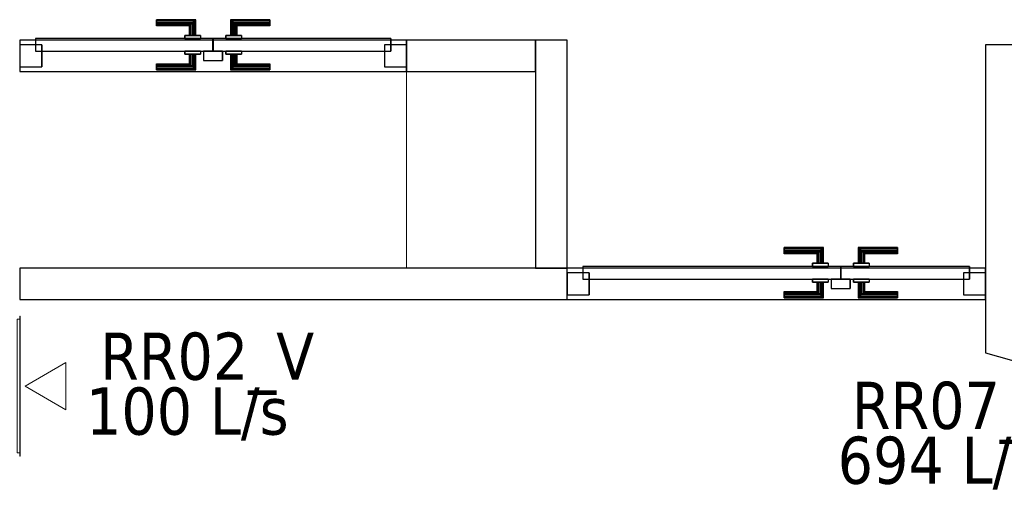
# Model space of a CAD drawing. Header units: metres. Extents: x 397.7 to 427.5, y 12.6 to 28.4.
# Tile 22 of 124: x 404.4 to 407.6, y 22.8 to 24.3. Entities that reach past the tile are written whole.
import ezdxf

# ---------------------------------------------------------------- set-up
doc = ezdxf.new("R2010")
doc.units = ezdxf.units.M
doc.layers.add('01_CARPINTERIA', color=5, linetype='Continuous', lineweight=25, true_color=0x0000ff)
for name, color, linetype, lineweight in [('A-COLS-____-MCUT', 7, 'Continuous', 18), ('A-COLS-____-OTLN', 7, 'Continuous', 18), ('A-GENM-____-OTLN', 7, 'Continuous', 18), ('A-WALL-____-MCUT', 7, 'Continuous', 25), ('A-WALL-____-OTLN', 7, 'Continuous', 25), ('M-HVAC-CDFF-IDEN', 7, 'Continuous', 30), ('M-HVAC-CDFF-OTLN', 7, 'Continuous', 18)]:
    doc.layers.add(name, color=color, linetype=linetype, lineweight=lineweight)
doc.styles.add('Tahoma_2', font='tahoma.ttf', dxfattribs={"height": 0.15})

# ---------------------------------------------------------------- blocks, each defined once
blk = doc.blocks.new('Family - Evans P5-151358-08_CLI_AIRE_P5')
at = {"layer": 'A-WALL-____-MCUT', "color": 253, "true_color": 0xaaaaaa}
for p, q in [((0.0661, 0.23), (0, 0)), ((1.0454, 0.23), (0.0661, 0.23)), ((1.0454, 0), (1.0454, 0.23)), ((0, 0), (1.0454, 0))]:
    blk.add_line(p, q, dxfattribs=at)
at = {"layer": 'A-WALL-____-OTLN', "color": 253, "true_color": 0xaaaaaa}
for p, q in [((0.0661, 0.23), (0, 0)), ((1.0454, 0.23), (0.0661, 0.23)), ((1.0454, 0), (1.0454, 0.23)), ((0, 0), (1.0454, 0))]:
    blk.add_line(p, q, dxfattribs=at)
at = {"layer": 'A-WALL-____-OTLN', "color": 253, "lineweight": 18, "true_color": 0xaaaaaa}
blk.add_line((0, 0), (1.0454, 0), dxfattribs=at)
blk = doc.blocks.new('Family - Pilar P5-151467-08_CLI_AIRE_P5')
at = {"layer": 'A-COLS-____-MCUT', "color": 253, "true_color": 0xaaaaaa}
for p, q in [((0.41, 0.625), (0, 0.625)), ((0, 0.625), (0, 0)), ((0.41, 0), (0.41, 0.625)), ((0, 0), (0.41, 0))]:
    blk.add_line(p, q, dxfattribs=at)
at = {"layer": 'A-COLS-____-OTLN', "color": 253, "true_color": 0xaaaaaa}
for p, q in [((0.41, 0.625), (0, 0.625)), ((0, 0.625), (0, 0)), ((0.41, 0), (0.41, 0.625)), ((0, 0), (0.41, 0))]:
    blk.add_line(p, q, dxfattribs=at)
blk = doc.blocks.new('Family - Evans P5-151542-08_CLI_AIRE_P5')
at = {"layer": 'A-WALL-____-MCUT', "color": 253, "true_color": 0xaaaaaa}
for p, q in [((0.725, 0.1), (0, 0.1)), ((0, 0.1), (0, 0)), ((0.725, 0), (0.725, 0.1)), ((0, 0), (0.725, 0))]:
    blk.add_line(p, q, dxfattribs=at)
at = {"layer": 'A-WALL-____-OTLN', "color": 253, "true_color": 0xaaaaaa}
for p, q in [((0.725, 0.1), (0, 0.1)), ((0, 0.1), (0, 0)), ((0.725, 0), (0.725, 0.1)), ((0, 0), (0.725, 0))]:
    blk.add_line(p, q, dxfattribs=at)
at = {"layer": 'A-WALL-____-OTLN', "color": 253, "lineweight": 18, "true_color": 0xaaaaaa}
blk.add_line((0, 0), (0.725, 0), dxfattribs=at)
blk = doc.blocks.new('Family - LONDR55-XX_ZZ-ARQ-CAA-M3D-Londres55-151579-08_CLI_AIRE_P5')
at = {"layer": '01_CARPINTERIA', "color": 161, "true_color": 0xaaaaff}
for p, q in [((0.69, 0.1487), (0.69, 0.15)), ((0.69, 0.15), (0.69, 0.1487)), ((0.815, 0.15), (0.69, 0.15)), ((0.69, 0.145), (0.69, 0.1487)), ((0.69, 0.1487), (0.69, 0.145)), ((0.8137, 0.1487), (0.69, 0.1487)), ((0.8137, 0.1487), (0.69, 0.1487)), ((0.69, 0.14), (0.69, 0.145)), ((0.69, 0.145), (0.69, 0.14)), ((0.81, 0.145), (0.69, 0.145)), ((0.81, 0.145), (0.69, 0.145)), ((0.69, 0.135), (0.69, 0.14)), ((0.69, 0.14), (0.69, 0.135)), ((0.69, 0.14), (0.805, 0.14)), ((0.805, 0.14), (0.69, 0.14)), ((0.69, 0.135), (0.69, 0.1313)), ((0.69, 0.1313), (0.69, 0.135)), ((0.8, 0.135), (0.69, 0.135)), ((0.8, 0.135), (0.69, 0.135)), ((0.69, 0.1313), (0.69, 0.13)), ((0.69, 0.13), (0.69, 0.1313)), ((0.7963, 0.1313), (0.69, 0.1313)), ((0.7963, 0.1313), (0.69, 0.1313)), ((0.795, 0.13), (0.69, 0.13)), ((0.795, 0.13), (0.7963, 0.1313)), ((0.7963, 0.1313), (0.795, 0.13)), ((0.795, 0.1), (0.795, 0.13)), ((0.7963, 0.1313), (0.8, 0.135)), ((0.8, 0.135), (0.7963, 0.1313)), ((0.7963, 0.1), (0.7963, 0.1313)), ((0.7963, 0.1), (0.7963, 0.1313)), ((0.8, 0.135), (0.805, 0.14)), ((0.805, 0.14), (0.8, 0.135)), ((0.8, 0.1), (0.8, 0.135)), ((0.8, 0.1), (0.8, 0.135)), ((0.81, 0.145), (0.805, 0.14)), ((0.805, 0.14), (0.81, 0.145)), ((0.805, 0.14), (0.805, 0.1)), ((0.805, 0.1), (0.805, 0.14)), ((0.8137, 0.1487), (0.81, 0.145)), ((0.81, 0.145), (0.8137, 0.1487)), ((0.81, 0.1), (0.81, 0.145)), ((0.81, 0.1), (0.81, 0.145)), ((0.815, 0.15), (0.8137, 0.1487)), ((0.8137, 0.1487), (0.815, 0.15)), ((0.8137, 0.1), (0.8137, 0.1487)), ((0.8137, 0.1), (0.8137, 0.1487)), ((0.815, 0.1), (0.815, 0.15)), ((0.9273, 0.1487), (0.926, 0.15)), ((0.926, 0.15), (0.926, 0.1)), ((0.926, 0.15), (0.9273, 0.1487)), ((1.051, 0.15), (0.926, 0.15)), ((0.931, 0.145), (0.9273, 0.1487)), ((0.9273, 0.1487), (0.9273, 0.1)), ((0.9273, 0.1487), (0.9273, 0.1)), ((0.9273, 0.1487), (0.931, 0.145)), ((1.051, 0.1487), (0.9273, 0.1487)), ((1.051, 0.1487), (0.9273, 0.1487)), ((0.936, 0.14), (0.931, 0.145)), ((0.931, 0.145), (0.931, 0.1)), ((0.931, 0.145), (0.931, 0.1)), ((0.931, 0.145), (0.936, 0.14)), ((1.051, 0.145), (0.931, 0.145)), ((1.051, 0.145), (0.931, 0.145)), ((0.936, 0.1), (0.936, 0.14)), ((0.936, 0.14), (0.936, 0.1)), ((0.936, 0.14), (0.941, 0.135)), ((0.941, 0.135), (0.936, 0.14)), ((0.936, 0.14), (1.051, 0.14)), ((1.051, 0.14), (0.936, 0.14)), ((0.941, 0.135), (0.941, 0.1)), ((0.941, 0.135), (0.9447, 0.1313)), ((0.9447, 0.1313), (0.941, 0.135)), ((0.941, 0.135), (0.941, 0.1)), ((1.051, 0.135), (0.941, 0.135)), ((1.051, 0.135), (0.941, 0.135)), ((0.9447, 0.1313), (0.9447, 0.1)), ((0.9447, 0.1313), (0.946, 0.13)), ((0.946, 0.13), (0.9447, 0.1313)), ((0.9447, 0.1313), (0.9447, 0.1)), ((1.051, 0.1313), (0.9447, 0.1313)), ((1.051, 0.1313), (0.9447, 0.1313)), ((0.946, 0.13), (0.946, 0.1)), ((1.051, 0.13), (0.946, 0.13)), ((1.051, 0.1487), (1.051, 0.15)), ((1.051, 0.15), (1.051, 0.1487)), ((1.051, 0.145), (1.051, 0.1487)), ((1.051, 0.1487), (1.051, 0.145)), ((1.051, 0.145), (1.051, 0.14)), ((1.051, 0.14), (1.051, 0.145)), ((1.051, 0.14), (1.051, 0.135)), ((1.051, 0.135), (1.051, 0.14)), ((1.051, 0.135), (1.051, 0.1313)), ((1.051, 0.1313), (1.051, 0.135)), ((1.051, 0.1313), (1.051, 0.13)), ((1.051, 0.13), (1.051, 0.1313)), ((0.83, 0.1), (0.78, 0.1)), ((0.78, 0.1), (0.83, 0.1)), ((0.78, 0.1), (0.78, 0.09)), ((0.78, 0.09), (0.78, 0.1)), ((0.7963, 0.1), (0.795, 0.1)), ((0.795, 0.1), (0.7963, 0.1)), ((0.8, 0.1), (0.7963, 0.1)), ((0.7963, 0.1), (0.8, 0.1)), ((0.805, 0.1), (0.8, 0.1)), ((0.8, 0.1), (0.805, 0.1)), ((0.81, 0.1), (0.805, 0.1)), ((0.805, 0.1), (0.81, 0.1)), ((0.81, 0.1), (0.8137, 0.1)), ((0.8137, 0.1), (0.81, 0.1)), ((0.8137, 0.1), (0.815, 0.1)), ((0.815, 0.1), (0.8137, 0.1)), ((0.83, 0.1), (0.83, 0.09)), ((0.83, 0.1), (0.83, 0.09)), ((0.961, 0.1), (0.911, 0.1)), ((0.911, 0.1), (0.961, 0.1)), ((0.911, 0.1), (0.911, 0.09)), ((0.911, 0.09), (0.911, 0.1)), ((0.9273, 0.1), (0.926, 0.1)), ((0.926, 0.1), (0.9273, 0.1)), ((0.931, 0.1), (0.9273, 0.1)), ((0.9273, 0.1), (0.931, 0.1)), ((0.936, 0.1), (0.931, 0.1)), ((0.931, 0.1), (0.936, 0.1)), ((0.941, 0.1), (0.936, 0.1)), ((0.936, 0.1), (0.941, 0.1)), ((0.941, 0.1), (0.9447, 0.1)), ((0.9447, 0.1), (0.941, 0.1)), ((0.9447, 0.1), (0.946, 0.1)), ((0.946, 0.1), (0.9447, 0.1)), ((0.961, 0.1), (0.961, 0.09)), ((0.961, 0.1), (0.961, 0.09)), ((0.07, 0.07), (0, 0.07)), ((0, 0.07), (0, 0)), ((0.07, 0.07), (0, 0.07)), ((0, 0.07), (0, 0)), ((0.87, 0.09), (0.05, 0.09)), ((0.05, 0.09), (0.05, 0.05)), ((0.87, 0.09), (0.05, 0.09)), ((0.05, 0.09), (0.05, 0.05)), ((0.07, 0), (0.07, 0.07)), ((0.07, 0.07), (0.07, 0)), ((0.83, 0.09), (0.78, 0.09)), ((0.78, 0.09), (0.83, 0.09)), ((0.87, 0.05), (0.87, 0.09)), ((0.87, 0.09), (0.87, 0.05)), ((1.28, 0.09), (0.871, 0.09)), ((0.871, 0.09), (0.871, 0.05)), ((1.28, 0.09), (0.871, 0.09)), ((0.871, 0.09), (0.871, 0.05)), ((0.961, 0.09), (0.911, 0.09)), ((0.911, 0.09), (0.961, 0.09)), ((1.33, 0.07), (1.26, 0.07)), ((1.26, 0.07), (1.26, 0)), ((1.33, 0.07), (1.26, 0.07)), ((1.26, 0.07), (1.26, 0)), ((1.28, 0.05), (1.28, 0.09)), ((1.28, 0.09), (1.28, 0.05)), ((1.33, 0), (1.33, 0.07)), ((1.33, 0.07), (1.33, 0)), ((0.05, 0.05), (0.87, 0.05)), ((0.05, 0.05), (0.87, 0.05)), ((0.78, 0.05), (0.83, 0.05)), ((0.83, 0.05), (0.78, 0.05)), ((0.78, 0.05), (0.78, 0.04)), ((0.78, 0.04), (0.78, 0.05)), ((0.78, 0.04), (0.83, 0.04)), ((0.83, 0.04), (0.78, 0.04)), ((0.7963, 0.04), (0.795, 0.04)), ((0.795, 0.04), (0.7963, 0.04)), ((0.795, 0.01), (0.795, 0.04)), ((0.8, 0.04), (0.7963, 0.04)), ((0.7963, 0.04), (0.8, 0.04)), ((0.7963, 0.0087), (0.7963, 0.04)), ((0.7963, 0.0087), (0.7963, 0.04)), ((0.8, 0.04), (0.805, 0.04)), ((0.805, 0.04), (0.8, 0.04)), ((0.8, 0.005), (0.8, 0.04)), ((0.8, 0.005), (0.8, 0.04)), ((0.805, 0.04), (0.81, 0.04)), ((0.81, 0.04), (0.805, 0.04)), ((0.805, 0.04), (0.805, 0)), ((0.805, 0), (0.805, 0.04)), ((0.81, 0.04), (0.8137, 0.04)), ((0.8137, 0.04), (0.81, 0.04)), ((0.81, -0.005), (0.81, 0.04)), ((0.81, -0.005), (0.81, 0.04)), ((0.8137, 0.04), (0.815, 0.04)), ((0.815, 0.04), (0.8137, 0.04)), ((0.8137, -0.0087), (0.8137, 0.04)), ((0.8137, -0.0087), (0.8137, 0.04)), ((0.815, -0.01), (0.815, 0.04)), ((0.83, 0.05), (0.83, 0.04)), ((0.83, 0.05), (0.83, 0.04)), ((0.9, 0.05), (0.84, 0.05)), ((0.84, 0.05), (0.84, 0.02)), ((0.9, 0.05), (0.84, 0.05)), ((0.84, 0.05), (0.84, 0.02)), ((0.871, 0.05), (1.28, 0.05)), ((0.871, 0.05), (1.28, 0.05)), ((0.9, 0.02), (0.9, 0.05)), ((0.9, 0.05), (0.9, 0.02)), ((0.911, 0.05), (0.961, 0.05)), ((0.961, 0.05), (0.911, 0.05)), ((0.911, 0.05), (0.911, 0.04)), ((0.911, 0.04), (0.911, 0.05)), ((0.911, 0.04), (0.961, 0.04)), ((0.961, 0.04), (0.911, 0.04)), ((0.9273, 0.04), (0.926, 0.04)), ((0.926, 0.04), (0.9273, 0.04)), ((0.926, 0.04), (0.926, -0.01)), ((0.931, 0.04), (0.9273, 0.04)), ((0.9273, 0.04), (0.931, 0.04)), ((0.9273, 0.04), (0.9273, -0.0087)), ((0.9273, 0.04), (0.9273, -0.0087)), ((0.931, 0.04), (0.936, 0.04)), ((0.936, 0.04), (0.931, 0.04)), ((0.931, 0.04), (0.931, -0.005)), ((0.931, 0.04), (0.931, -0.005)), ((0.936, 0.04), (0.941, 0.04)), ((0.941, 0.04), (0.936, 0.04)), ((0.936, 0), (0.936, 0.04)), ((0.936, 0.04), (0.936, 0)), ((0.941, 0.04), (0.9447, 0.04)), ((0.9447, 0.04), (0.941, 0.04)), ((0.941, 0.04), (0.941, 0.005)), ((0.941, 0.04), (0.941, 0.005)), ((0.9447, 0.04), (0.946, 0.04)), ((0.946, 0.04), (0.9447, 0.04)), ((0.9447, 0.04), (0.9447, 0.0087)), ((0.9447, 0.04), (0.9447, 0.0087)), ((0.946, 0.04), (0.946, 0.01)), ((0.961, 0.05), (0.961, 0.04)), ((0.961, 0.05), (0.961, 0.04)), ((0, 0), (0.07, 0)), ((0, 0), (0.07, 0)), ((0.69, 0.0087), (0.69, 0.01)), ((0.69, 0.01), (0.69, 0.0087)), ((0.69, 0.01), (0.795, 0.01)), ((0.69, 0.005), (0.69, 0.0087)), ((0.69, 0.0087), (0.69, 0.005)), ((0.69, 0.0087), (0.7963, 0.0087)), ((0.69, 0.0087), (0.7963, 0.0087)), ((0.69, 0), (0.69, 0.005)), ((0.69, 0.005), (0.69, 0)), ((0.69, 0.005), (0.8, 0.005)), ((0.69, 0.005), (0.8, 0.005)), ((0.69, -0.005), (0.69, 0)), ((0.69, 0), (0.69, -0.005)), ((0.805, 0), (0.69, 0)), ((0.69, 0), (0.805, 0)), ((0.7963, 0.0087), (0.795, 0.01)), ((0.795, 0.01), (0.7963, 0.0087)), ((0.8, 0.005), (0.7963, 0.0087)), ((0.7963, 0.0087), (0.8, 0.005)), ((0.805, 0), (0.8, 0.005)), ((0.8, 0.005), (0.805, 0)), ((0.805, 0), (0.81, -0.005)), ((0.84, 0.02), (0.9, 0.02)), ((0.84, 0.02), (0.9, 0.02)), ((0.941, 0.005), (0.936, 0)), ((0.936, 0), (0.941, 0.005)), ((1.051, 0), (0.936, 0)), ((0.936, 0), (1.051, 0)), ((0.9447, 0.0087), (0.941, 0.005)), ((0.941, 0.005), (0.9447, 0.0087)), ((0.941, 0.005), (1.051, 0.005)), ((0.941, 0.005), (1.051, 0.005)), ((0.946, 0.01), (0.9447, 0.0087)), ((0.9447, 0.0087), (0.946, 0.01)), ((0.9447, 0.0087), (1.051, 0.0087)), ((0.9447, 0.0087), (1.051, 0.0087)), ((0.946, 0.01), (1.051, 0.01)), ((1.051, 0.0087), (1.051, 0.01)), ((1.051, 0.01), (1.051, 0.0087)), ((1.051, 0.005), (1.051, 0.0087)), ((1.051, 0.0087), (1.051, 0.005)), ((1.051, 0.005), (1.051, 0)), ((1.051, 0), (1.051, 0.005)), ((1.051, 0), (1.051, -0.005)), ((1.051, -0.005), (1.051, 0)), ((1.26, 0), (1.33, 0)), ((1.26, 0), (1.33, 0)), ((0.69, -0.005), (0.69, -0.0087)), ((0.69, -0.0087), (0.69, -0.005)), ((0.69, -0.005), (0.81, -0.005)), ((0.69, -0.005), (0.81, -0.005)), ((0.69, -0.0087), (0.69, -0.01)), ((0.69, -0.01), (0.69, -0.0087)), ((0.69, -0.0087), (0.8137, -0.0087)), ((0.69, -0.0087), (0.8137, -0.0087)), ((0.69, -0.01), (0.815, -0.01)), ((0.81, -0.005), (0.805, 0)), ((0.81, -0.005), (0.8137, -0.0087)), ((0.8137, -0.0087), (0.81, -0.005)), ((0.8137, -0.0087), (0.815, -0.01)), ((0.815, -0.01), (0.8137, -0.0087)), ((0.926, -0.01), (0.9273, -0.0087)), ((0.9273, -0.0087), (0.926, -0.01)), ((0.926, -0.01), (1.051, -0.01)), ((0.9273, -0.0087), (0.931, -0.005)), ((0.931, -0.005), (0.9273, -0.0087)), ((0.9273, -0.0087), (1.051, -0.0087)), ((0.9273, -0.0087), (1.051, -0.0087)), ((0.931, -0.005), (0.936, 0)), ((0.936, 0), (0.931, -0.005)), ((0.931, -0.005), (1.051, -0.005)), ((0.931, -0.005), (1.051, -0.005)), ((1.051, -0.005), (1.051, -0.0087)), ((1.051, -0.0087), (1.051, -0.005)), ((1.051, -0.0087), (1.051, -0.01)), ((1.051, -0.01), (1.051, -0.0087))]:
    blk.add_line(p, q, dxfattribs=at)
blk = doc.blocks.new('Family - Porta P5-151580-08_CLI_AIRE_P5')
blk.add_blockref('Family - LONDR55-XX_ZZ-ARQ-CAA-M3D-Londres55-151579-08_CLI_AIRE_P5', (0, 0))
blk = doc.blocks.new('Family - Evans P5-151652-08_CLI_AIRE_P5')
at = {"layer": 'A-WALL-____-MCUT', "color": 253, "true_color": 0xaaaaaa}
for p, q in [((1.74, 0.1), (0, 0.1)), ((0, 0.1), (0, 0)), ((1.74, 0), (1.74, 0.1)), ((0, 0), (1.74, 0))]:
    blk.add_line(p, q, dxfattribs=at)
at = {"layer": 'A-WALL-____-OTLN', "color": 253, "true_color": 0xaaaaaa}
for p, q in [((3.07, 0.1), (0, 0.1)), ((0, 0.1), (0, 0)), ((1.74, 0), (1.74, 0.1)), ((3.07, 0.1), (1.74, 0.1)), ((3.07, 0), (3.07, 0.1)), ((3.07, 0), (3.07, 0.1)), ((0, 0), (3.07, 0)), ((1.74, 0), (3.07, 0))]:
    blk.add_line(p, q, dxfattribs=at)
at = {"layer": 'A-WALL-____-OTLN', "color": 253, "lineweight": 18, "true_color": 0xaaaaaa}
blk.add_line((0, 0), (3.07, 0), dxfattribs=at)
blk = doc.blocks.new('Family - Vano porta P5-151654-08_CLI_AIRE_P5')
at = {"layer": 'A-GENM-____-OTLN', "color": 253, "true_color": 0xaaaaaa}
for p, q in [((406.177, 23.5195), (406.177, 23.4195)), ((407.507, 23.5195), (406.177, 23.5195)), ((406.177, 23.5195), (406.177, 23.4195)), ((406.177, 23.5195), (407.507, 23.5195)), ((407.507, 23.4195), (407.507, 23.5195)), ((407.507, 23.5195), (407.507, 23.4195)), ((406.177, 23.4195), (407.507, 23.4195)), ((407.507, 23.4195), (406.177, 23.4195))]:
    blk.add_line(p, q, dxfattribs=at)
blk = doc.blocks.new('Family - LONDR55-XX_ZZ-ARQ-CAA-M3D-Londres55-151787-08_CLI_AIRE_P5')
at = {"layer": '01_CARPINTERIA', "color": 161, "true_color": 0xaaaaff}
for p, q in [((0.4345, 0.1487), (0.4345, 0.15)), ((0.4345, 0.15), (0.4345, 0.1487)), ((0.5595, 0.15), (0.4345, 0.15)), ((0.4345, 0.145), (0.4345, 0.1487)), ((0.4345, 0.1487), (0.4345, 0.145)), ((0.5582, 0.1487), (0.4345, 0.1487)), ((0.5582, 0.1487), (0.4345, 0.1487)), ((0.4345, 0.14), (0.4345, 0.145)), ((0.4345, 0.145), (0.4345, 0.14)), ((0.5545, 0.145), (0.4345, 0.145)), ((0.5545, 0.145), (0.4345, 0.145)), ((0.4345, 0.135), (0.4345, 0.14)), ((0.4345, 0.14), (0.4345, 0.135)), ((0.4345, 0.14), (0.5495, 0.14)), ((0.5495, 0.14), (0.4345, 0.14)), ((0.4345, 0.135), (0.4345, 0.1313)), ((0.4345, 0.1313), (0.4345, 0.135)), ((0.5445, 0.135), (0.4345, 0.135)), ((0.5445, 0.135), (0.4345, 0.135)), ((0.4345, 0.1313), (0.4345, 0.13)), ((0.4345, 0.13), (0.4345, 0.1313)), ((0.5408, 0.1313), (0.4345, 0.1313)), ((0.5408, 0.1313), (0.4345, 0.1313)), ((0.5395, 0.13), (0.4345, 0.13)), ((0.5395, 0.13), (0.5408, 0.1313)), ((0.5408, 0.1313), (0.5395, 0.13)), ((0.5395, 0.1), (0.5395, 0.13)), ((0.5408, 0.1313), (0.5445, 0.135)), ((0.5445, 0.135), (0.5408, 0.1313)), ((0.5408, 0.1), (0.5408, 0.1313)), ((0.5408, 0.1), (0.5408, 0.1313)), ((0.5445, 0.135), (0.5495, 0.14)), ((0.5495, 0.14), (0.5445, 0.135)), ((0.5445, 0.1), (0.5445, 0.135)), ((0.5445, 0.1), (0.5445, 0.135)), ((0.5545, 0.145), (0.5495, 0.14)), ((0.5495, 0.14), (0.5545, 0.145)), ((0.5495, 0.14), (0.5495, 0.1)), ((0.5495, 0.1), (0.5495, 0.14)), ((0.5582, 0.1487), (0.5545, 0.145)), ((0.5545, 0.145), (0.5582, 0.1487)), ((0.5545, 0.1), (0.5545, 0.145)), ((0.5545, 0.1), (0.5545, 0.145)), ((0.5595, 0.15), (0.5582, 0.1487)), ((0.5582, 0.1487), (0.5595, 0.15)), ((0.5582, 0.1), (0.5582, 0.1487)), ((0.5582, 0.1), (0.5582, 0.1487)), ((0.5595, 0.1), (0.5595, 0.15)), ((0.6718, 0.1487), (0.6705, 0.15)), ((0.6705, 0.15), (0.6705, 0.1)), ((0.6705, 0.15), (0.6718, 0.1487)), ((0.7955, 0.15), (0.6705, 0.15)), ((0.6755, 0.145), (0.6718, 0.1487)), ((0.6718, 0.1487), (0.6718, 0.1)), ((0.6718, 0.1487), (0.6718, 0.1)), ((0.6718, 0.1487), (0.6755, 0.145)), ((0.7955, 0.1487), (0.6718, 0.1487)), ((0.7955, 0.1487), (0.6718, 0.1487)), ((0.6805, 0.14), (0.6755, 0.145)), ((0.6755, 0.145), (0.6755, 0.1)), ((0.6755, 0.145), (0.6755, 0.1)), ((0.6755, 0.145), (0.6805, 0.14)), ((0.7955, 0.145), (0.6755, 0.145)), ((0.7955, 0.145), (0.6755, 0.145)), ((0.6805, 0.1), (0.6805, 0.14)), ((0.6805, 0.14), (0.6805, 0.1)), ((0.6805, 0.14), (0.6855, 0.135)), ((0.6855, 0.135), (0.6805, 0.14)), ((0.6805, 0.14), (0.7955, 0.14)), ((0.7955, 0.14), (0.6805, 0.14)), ((0.6855, 0.135), (0.6855, 0.1)), ((0.6855, 0.135), (0.6892, 0.1313)), ((0.6892, 0.1313), (0.6855, 0.135)), ((0.6855, 0.135), (0.6855, 0.1)), ((0.7955, 0.135), (0.6855, 0.135)), ((0.7955, 0.135), (0.6855, 0.135)), ((0.6892, 0.1313), (0.6892, 0.1)), ((0.6892, 0.1313), (0.6905, 0.13)), ((0.6905, 0.13), (0.6892, 0.1313)), ((0.6892, 0.1313), (0.6892, 0.1)), ((0.7955, 0.1313), (0.6892, 0.1313)), ((0.7955, 0.1313), (0.6892, 0.1313)), ((0.6905, 0.13), (0.6905, 0.1)), ((0.7955, 0.13), (0.6905, 0.13)), ((0.7955, 0.1487), (0.7955, 0.15)), ((0.7955, 0.15), (0.7955, 0.1487)), ((0.7955, 0.145), (0.7955, 0.1487)), ((0.7955, 0.1487), (0.7955, 0.145)), ((0.7955, 0.145), (0.7955, 0.14)), ((0.7955, 0.14), (0.7955, 0.145)), ((0.7955, 0.14), (0.7955, 0.135)), ((0.7955, 0.135), (0.7955, 0.14)), ((0.7955, 0.135), (0.7955, 0.1313)), ((0.7955, 0.1313), (0.7955, 0.135)), ((0.7955, 0.1313), (0.7955, 0.13)), ((0.7955, 0.13), (0.7955, 0.1313)), ((0.5745, 0.1), (0.5245, 0.1)), ((0.5245, 0.1), (0.5745, 0.1)), ((0.5245, 0.1), (0.5245, 0.09)), ((0.5245, 0.09), (0.5245, 0.1)), ((0.5408, 0.1), (0.5395, 0.1)), ((0.5395, 0.1), (0.5408, 0.1)), ((0.5445, 0.1), (0.5408, 0.1)), ((0.5408, 0.1), (0.5445, 0.1)), ((0.5495, 0.1), (0.5445, 0.1)), ((0.5445, 0.1), (0.5495, 0.1)), ((0.5545, 0.1), (0.5495, 0.1)), ((0.5495, 0.1), (0.5545, 0.1)), ((0.5545, 0.1), (0.5582, 0.1)), ((0.5582, 0.1), (0.5545, 0.1)), ((0.5582, 0.1), (0.5595, 0.1)), ((0.5595, 0.1), (0.5582, 0.1)), ((0.5745, 0.1), (0.5745, 0.09)), ((0.5745, 0.1), (0.5745, 0.09)), ((0.7055, 0.1), (0.6555, 0.1)), ((0.6555, 0.1), (0.7055, 0.1)), ((0.6555, 0.1), (0.6555, 0.09)), ((0.6555, 0.09), (0.6555, 0.1)), ((0.6718, 0.1), (0.6705, 0.1)), ((0.6705, 0.1), (0.6718, 0.1)), ((0.6755, 0.1), (0.6718, 0.1)), ((0.6718, 0.1), (0.6755, 0.1)), ((0.6805, 0.1), (0.6755, 0.1)), ((0.6755, 0.1), (0.6805, 0.1)), ((0.6855, 0.1), (0.6805, 0.1)), ((0.6805, 0.1), (0.6855, 0.1)), ((0.6855, 0.1), (0.6892, 0.1)), ((0.6892, 0.1), (0.6855, 0.1)), ((0.6892, 0.1), (0.6905, 0.1)), ((0.6905, 0.1), (0.6892, 0.1)), ((0.7055, 0.1), (0.7055, 0.09)), ((0.7055, 0.1), (0.7055, 0.09)), ((0.07, 0.07), (0, 0.07)), ((0, 0.07), (0, 0)), ((0.07, 0.07), (0, 0.07)), ((0, 0.07), (0, 0)), ((0.6145, 0.09), (0.05, 0.09)), ((0.05, 0.09), (0.05, 0.05)), ((0.6145, 0.09), (0.05, 0.09)), ((0.05, 0.09), (0.05, 0.05)), ((0.07, 0), (0.07, 0.07)), ((0.07, 0.07), (0.07, 0)), ((0.5745, 0.09), (0.5245, 0.09)), ((0.5245, 0.09), (0.5745, 0.09)), ((0.6145, 0.05), (0.6145, 0.09)), ((0.6145, 0.09), (0.6145, 0.05)), ((1.18, 0.09), (0.6155, 0.09)), ((0.6155, 0.09), (0.6155, 0.05)), ((1.18, 0.09), (0.6155, 0.09)), ((0.6155, 0.09), (0.6155, 0.05)), ((0.7055, 0.09), (0.6555, 0.09)), ((0.6555, 0.09), (0.7055, 0.09)), ((1.23, 0.07), (1.16, 0.07)), ((1.16, 0.07), (1.16, 0)), ((1.23, 0.07), (1.16, 0.07)), ((1.16, 0.07), (1.16, 0)), ((1.18, 0.05), (1.18, 0.09)), ((1.18, 0.09), (1.18, 0.05)), ((1.23, 0), (1.23, 0.07)), ((1.23, 0.07), (1.23, 0)), ((0.05, 0.05), (0.6145, 0.05)), ((0.05, 0.05), (0.6145, 0.05)), ((0.5245, 0.05), (0.5745, 0.05)), ((0.5745, 0.05), (0.5245, 0.05)), ((0.5245, 0.05), (0.5245, 0.04)), ((0.5245, 0.04), (0.5245, 0.05)), ((0.5245, 0.04), (0.5745, 0.04)), ((0.5745, 0.04), (0.5245, 0.04)), ((0.5408, 0.04), (0.5395, 0.04)), ((0.5395, 0.04), (0.5408, 0.04)), ((0.5395, 0.01), (0.5395, 0.04)), ((0.5445, 0.04), (0.5408, 0.04)), ((0.5408, 0.04), (0.5445, 0.04)), ((0.5408, 0.0087), (0.5408, 0.04)), ((0.5408, 0.0087), (0.5408, 0.04)), ((0.5445, 0.04), (0.5495, 0.04)), ((0.5495, 0.04), (0.5445, 0.04)), ((0.5445, 0.005), (0.5445, 0.04)), ((0.5445, 0.005), (0.5445, 0.04)), ((0.5495, 0.04), (0.5545, 0.04)), ((0.5545, 0.04), (0.5495, 0.04)), ((0.5495, 0.04), (0.5495, 0)), ((0.5495, 0), (0.5495, 0.04)), ((0.5545, 0.04), (0.5582, 0.04)), ((0.5582, 0.04), (0.5545, 0.04)), ((0.5545, -0.005), (0.5545, 0.04)), ((0.5545, -0.005), (0.5545, 0.04)), ((0.5582, 0.04), (0.5595, 0.04)), ((0.5595, 0.04), (0.5582, 0.04)), ((0.5582, -0.0087), (0.5582, 0.04)), ((0.5582, -0.0087), (0.5582, 0.04)), ((0.5595, -0.01), (0.5595, 0.04)), ((0.5745, 0.05), (0.5745, 0.04)), ((0.5745, 0.05), (0.5745, 0.04)), ((0.6445, 0.05), (0.5845, 0.05)), ((0.5845, 0.05), (0.5845, 0.02)), ((0.6445, 0.05), (0.5845, 0.05)), ((0.5845, 0.05), (0.5845, 0.02)), ((0.6155, 0.05), (1.18, 0.05)), ((0.6155, 0.05), (1.18, 0.05)), ((0.6445, 0.02), (0.6445, 0.05)), ((0.6445, 0.05), (0.6445, 0.02)), ((0.6555, 0.05), (0.7055, 0.05)), ((0.7055, 0.05), (0.6555, 0.05)), ((0.6555, 0.05), (0.6555, 0.04)), ((0.6555, 0.04), (0.6555, 0.05)), ((0.6555, 0.04), (0.7055, 0.04)), ((0.7055, 0.04), (0.6555, 0.04)), ((0.6718, 0.04), (0.6705, 0.04)), ((0.6705, 0.04), (0.6718, 0.04)), ((0.6705, 0.04), (0.6705, -0.01)), ((0.6755, 0.04), (0.6718, 0.04)), ((0.6718, 0.04), (0.6755, 0.04)), ((0.6718, 0.04), (0.6718, -0.0087)), ((0.6718, 0.04), (0.6718, -0.0087)), ((0.6755, 0.04), (0.6805, 0.04)), ((0.6805, 0.04), (0.6755, 0.04)), ((0.6755, 0.04), (0.6755, -0.005)), ((0.6755, 0.04), (0.6755, -0.005)), ((0.6805, 0.04), (0.6855, 0.04)), ((0.6855, 0.04), (0.6805, 0.04)), ((0.6805, 0), (0.6805, 0.04)), ((0.6805, 0.04), (0.6805, 0)), ((0.6855, 0.04), (0.6892, 0.04)), ((0.6892, 0.04), (0.6855, 0.04)), ((0.6855, 0.04), (0.6855, 0.005)), ((0.6855, 0.04), (0.6855, 0.005)), ((0.6892, 0.04), (0.6905, 0.04)), ((0.6905, 0.04), (0.6892, 0.04)), ((0.6892, 0.04), (0.6892, 0.0087)), ((0.6892, 0.04), (0.6892, 0.0087)), ((0.6905, 0.04), (0.6905, 0.01)), ((0.7055, 0.05), (0.7055, 0.04)), ((0.7055, 0.05), (0.7055, 0.04)), ((0, 0), (0.07, 0)), ((0, 0), (0.07, 0)), ((0.4345, 0.0087), (0.4345, 0.01)), ((0.4345, 0.01), (0.4345, 0.0087)), ((0.4345, 0.01), (0.5395, 0.01)), ((0.4345, 0.005), (0.4345, 0.0087)), ((0.4345, 0.0087), (0.4345, 0.005)), ((0.4345, 0.0087), (0.5408, 0.0087)), ((0.4345, 0.0087), (0.5408, 0.0087)), ((0.4345, 0), (0.4345, 0.005)), ((0.4345, 0.005), (0.4345, 0)), ((0.4345, 0.005), (0.5445, 0.005)), ((0.4345, 0.005), (0.5445, 0.005)), ((0.4345, -0.005), (0.4345, 0)), ((0.4345, 0), (0.4345, -0.005)), ((0.5495, 0), (0.4345, 0)), ((0.4345, 0), (0.5495, 0)), ((0.5408, 0.0087), (0.5395, 0.01)), ((0.5395, 0.01), (0.5408, 0.0087)), ((0.5445, 0.005), (0.5408, 0.0087)), ((0.5408, 0.0087), (0.5445, 0.005)), ((0.5495, 0), (0.5445, 0.005)), ((0.5445, 0.005), (0.5495, 0)), ((0.5495, 0), (0.5545, -0.005)), ((0.5545, -0.005), (0.5495, 0)), ((0.5845, 0.02), (0.6445, 0.02)), ((0.5845, 0.02), (0.6445, 0.02)), ((0.6755, -0.005), (0.6805, 0)), ((0.6855, 0.005), (0.6805, 0)), ((0.6805, 0), (0.6855, 0.005)), ((0.7955, 0), (0.6805, 0)), ((0.6805, 0), (0.7955, 0)), ((0.6892, 0.0087), (0.6855, 0.005)), ((0.6855, 0.005), (0.6892, 0.0087)), ((0.6855, 0.005), (0.7955, 0.005)), ((0.6855, 0.005), (0.7955, 0.005)), ((0.6905, 0.01), (0.6892, 0.0087)), ((0.6892, 0.0087), (0.6905, 0.01)), ((0.6892, 0.0087), (0.7955, 0.0087)), ((0.6892, 0.0087), (0.7955, 0.0087)), ((0.6905, 0.01), (0.7955, 0.01)), ((0.7955, 0.0087), (0.7955, 0.01)), ((0.7955, 0.01), (0.7955, 0.0087)), ((0.7955, 0.005), (0.7955, 0.0087)), ((0.7955, 0.0087), (0.7955, 0.005)), ((0.7955, 0.005), (0.7955, 0)), ((0.7955, 0), (0.7955, 0.005)), ((0.7955, 0), (0.7955, -0.005)), ((0.7955, -0.005), (0.7955, 0)), ((1.16, 0), (1.23, 0)), ((1.16, 0), (1.23, 0)), ((0.4345, -0.005), (0.4345, -0.0087)), ((0.4345, -0.0087), (0.4345, -0.005)), ((0.4345, -0.005), (0.5545, -0.005)), ((0.4345, -0.005), (0.5545, -0.005)), ((0.4345, -0.0087), (0.4345, -0.01)), ((0.4345, -0.01), (0.4345, -0.0087)), ((0.4345, -0.0087), (0.5582, -0.0087)), ((0.4345, -0.0087), (0.5582, -0.0087)), ((0.4345, -0.01), (0.5595, -0.01)), ((0.5545, -0.005), (0.5582, -0.0087)), ((0.5582, -0.0087), (0.5545, -0.005)), ((0.5582, -0.0087), (0.5595, -0.01)), ((0.5595, -0.01), (0.5582, -0.0087)), ((0.6705, -0.01), (0.6718, -0.0087)), ((0.6718, -0.0087), (0.6705, -0.01)), ((0.6705, -0.01), (0.7955, -0.01)), ((0.6718, -0.0087), (0.6755, -0.005)), ((0.6755, -0.005), (0.6718, -0.0087)), ((0.6718, -0.0087), (0.7955, -0.0087)), ((0.6718, -0.0087), (0.7955, -0.0087)), ((0.6805, 0), (0.6755, -0.005)), ((0.6755, -0.005), (0.7955, -0.005)), ((0.6755, -0.005), (0.7955, -0.005)), ((0.7955, -0.005), (0.7955, -0.0087)), ((0.7955, -0.0087), (0.7955, -0.005)), ((0.7955, -0.0087), (0.7955, -0.01)), ((0.7955, -0.01), (0.7955, -0.0087))]:
    blk.add_line(p, q, dxfattribs=at)
blk = doc.blocks.new('Family - Porta P5-151788-08_CLI_AIRE_P5')
blk.add_blockref('Family - LONDR55-XX_ZZ-ARQ-CAA-M3D-Londres55-151787-08_CLI_AIRE_P5', (0, 0))
blk = doc.blocks.new('Family - Evans P5-151836-08_CLI_AIRE_P5')
at = {"layer": 'A-WALL-____-MCUT', "color": 253, "true_color": 0xaaaaaa}
for p, q in [((0.41, 0.1), (0, 0.1)), ((0, 0.1), (0, 0)), ((0.41, 0), (0.41, 0.1)), ((0, 0), (0.41, 0))]:
    blk.add_line(p, q, dxfattribs=at)
at = {"layer": 'A-WALL-____-OTLN', "color": 253, "true_color": 0xaaaaaa}
for p, q in [((1.64, 0.1), (0, 0.1)), ((0, 0.1), (0, 0)), ((1.64, 0.1), (0.41, 0.1)), ((0.41, 0.1), (0.41, 0)), ((1.64, 0), (1.64, 0.1)), ((1.64, 0), (1.64, 0.1)), ((0, 0), (1.64, 0)), ((0.41, 0), (1.64, 0))]:
    blk.add_line(p, q, dxfattribs=at)
at = {"layer": 'A-WALL-____-OTLN', "color": 253, "lineweight": 18, "true_color": 0xaaaaaa}
blk.add_line((0, 0), (1.64, 0), dxfattribs=at)
blk = doc.blocks.new('Family - Vano porta P5-151838-08_CLI_AIRE_P5')
at = {"layer": 'A-GENM-____-OTLN', "color": 253, "true_color": 0xaaaaaa}
for p, q in [((404.437, 24.2445), (404.437, 24.1445)), ((405.667, 24.2445), (404.437, 24.2445)), ((404.437, 24.2445), (404.437, 24.1445)), ((404.437, 24.2445), (405.667, 24.2445)), ((405.667, 24.1445), (405.667, 24.2445)), ((405.667, 24.2445), (405.667, 24.1445)), ((404.437, 24.1445), (405.667, 24.1445)), ((405.667, 24.1445), (404.437, 24.1445))]:
    blk.add_line(p, q, dxfattribs=at)
blk = doc.blocks.new('LONDR55-XX_ZZ-ARQ-CAA-M3D-Londres55_ifc-1-08_CLI_AIRE_P5')
at = {"layer": '01_CARPINTERIA', "color": 253, "lineweight": 18, "true_color": 0xaaaaaa}
for name, p in [('Family - Porta P5-151788-08_CLI_AIRE_P5', (404.437, 24.1595)), ('Family - Porta P5-151580-08_CLI_AIRE_P5', (406.177, 23.4345))]:
    blk.add_blockref(name, p, dxfattribs=at)
at = {"layer": 'A-COLS-____-OTLN', "color": 253, "lineweight": 18, "true_color": 0xaaaaaa}
blk.add_blockref('Family - Pilar P5-151467-08_CLI_AIRE_P5', (405.667, 23.5195), dxfattribs=at)
at = {"layer": 'A-GENM-____-OTLN', "color": 253, "lineweight": 18, "true_color": 0xaaaaaa}
for name in ['Family - Vano porta P5-151838-08_CLI_AIRE_P5', 'Family - Vano porta P5-151654-08_CLI_AIRE_P5']:
    blk.add_blockref(name, (0, 0), dxfattribs=at)
at = {"layer": 'A-WALL-____-OTLN', "color": 253, "lineweight": 18, "true_color": 0xaaaaaa}
for name, p, rotation in [('Family - Evans P5-151836-08_CLI_AIRE_P5', (406.077, 24.2445), 180), ('Family - Evans P5-151542-08_CLI_AIRE_P5', (406.177, 23.5195), 90), ('Family - Evans P5-151358-08_CLI_AIRE_P5', (407.737, 23.184), 90)]:
    blk.add_blockref(name, p, dxfattribs=dict(at, rotation=rotation))
blk.add_blockref('Family - Evans P5-151652-08_CLI_AIRE_P5', (404.437, 23.4195), dxfattribs=at)
blk = doc.blocks.new('ZYR_03_06_04_01 Reixa Paret Retorn - RR02_V-479713-08_CLI_AIRE_P5')
at = {"layer": 'M-HVAC-CDFF-OTLN', "color": 40, "true_color": 0xffbf00}
for p, q in [((0.2225, 0.002), (-0.2225, 0.002)), ((-0.2225, 0.002), (0.2225, 0.002)), ((-0.2225, 0.002), (-0.2225, 0)), ((-0.2225, 0.002), (-0.2225, 0)), ((0.2225, 0), (-0.2225, 0)), ((-0.2225, 0), (0.2225, 0)), ((0.2125, 0.01), (-0.2125, 0.01)), ((-0.2125, 0.01), (0.2125, 0.01)), ((-0.2125, 0.01), (-0.2125, 0)), ((-0.2125, 0.01), (-0.2125, 0)), ((0.2125, 0.002), (-0.2125, 0.002)), ((-0.2125, 0.002), (0.2125, 0.002)), ((-0.2125, 0.002), (-0.2125, 0)), ((-0.2125, 0.002), (-0.2125, 0)), ((0.2125, 0), (-0.2125, 0)), ((-0.2125, 0), (0.2125, 0)), ((0.2125, 0), (-0.2125, 0)), ((-0.2125, 0), (0.2125, 0)), ((0.2125, 0), (0.2125, 0.01)), ((0.2125, 0.01), (0.2125, 0)), ((0.2125, 0), (0.2125, 0.002)), ((0.2125, 0.002), (0.2125, 0)), ((0.2225, 0), (0.2225, 0.002)), ((0.2225, 0.002), (0.2225, 0)), ((0, -0.015), (-0.075, -0.1449)), ((0, -0.015), (0.075, -0.1449)), ((0.075, -0.1449), (-0.075, -0.1449))]:
    blk.add_line(p, q, dxfattribs=at)

msp = doc.modelspace()

# ---------------------------------------------------------------- block references
at = {"lineweight": 5}
msp.add_blockref('LONDR55-XX_ZZ-ARQ-CAA-M3D-Londres55_ifc-1-08_CLI_AIRE_P5', (0, 0), dxfattribs=at)
at = {"layer": 'M-HVAC-CDFF-OTLN', "color": 40, "true_color": 0xffbf00, "rotation": 90.00000000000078}
msp.add_blockref('ZYR_03_06_04_01 Reixa Paret Retorn - RR02_V-479713-08_CLI_AIRE_P5', (404.439, 23.144), dxfattribs=at)

# ---------------------------------------------------------------- texts
at = {"layer": 'M-HVAC-CDFF-IDEN', "char_height": 0.15, "attachment_point": 1, "style": 'Tahoma_2'}
for s, insert, width in [('RR02_V', (404.6927, 23.3142), 0.84578), ('100 L/s', (404.6476, 23.1396), 0.793671), ('RR07_V', (407.0824, 23.1579), 0.84578), ('694 L/s', (407.0373, 22.9833), 0.793671)]:
    msp.add_mtext(s, dxfattribs=dict(at, insert=insert, width=width))

doc.saveas('drawing.dxf')
